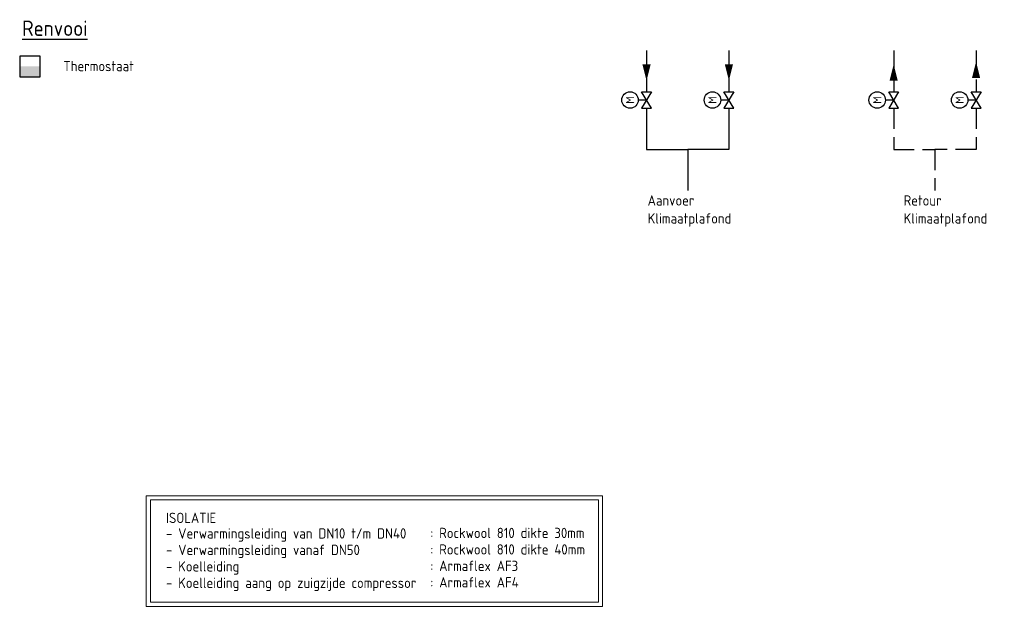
# Model space of a CAD drawing. Header units: millimetres. Extents: x -66418 to 28893, y 2823 to 51696.
# Tile 6 of 8: x 16941 to 28893, y 2823 to 9948. Entities that reach past the tile are written whole.
import ezdxf
from ezdxf.enums import TextEntityAlignment as Align

# ---------------------------------------------------------------- set-up
doc = ezdxf.new("R2010")
doc.units = ezdxf.units.MM
doc.header["$LTSCALE"] = 50
for name, pattern in [('2322105', [47, 40, -7]), ('2322106', [47, 5, -2, 5, -2, 5, -2, 5, -2, 5, -2, 5, -7]), ('2322107', [2000, 1000, 1000]), ('2322108', [7, 5, -2])]:
    doc.linetypes.add(name, pattern=pattern)
for name, color, linetype in [('00att025', 7, 'Continuous'), ('Thermostaat', 160, 'Continuous'), ('WL5501--', 130, 'Continuous'), ('WL5502--', 130, 'Continuous'), ('WL561---', 10, 'Continuous'), ('WL561---_AANVOER', 10, 'Continuous'), ('WL561---_RETOUR', 10, 'Continuous'), ('WM570---_RETOUR', 2, 'Continuous'), ('WM570---_TOEVOER', 2, 'Continuous')]:
    doc.layers.add(name, color=color, linetype=linetype)
doc.styles.add('BURO-018', font='ISO96.shx', dxfattribs={"height": 90})
doc.styles.add('BURO-025', font='ISO96.shx', dxfattribs={"height": 125})

# ---------------------------------------------------------------- blocks, each defined once
blk = doc.blocks.new('30483012')
at = {"color": 0, "linetype": 'Continuous'}
for p, q in [((2.5, -1.5), (-2.5, 1.5)), ((-2.5, 1.5), (-2.5, -1.5)), ((-2.5, -1.5), (2.5, 1.5)), ((0, 0), (0, 2.5)), ((2.5, 1.5), (2.5, -1.5))]:
    blk.add_line(p, q, dxfattribs=at)
blk.add_circle((0, 5), 2.5, dxfattribs=at)
at = {"color": 0, "linetype": 'Continuous', "style": 'BURO-018', "flags": 1}
blk.add_attdef('CV_MATCODE', (0, 0), '', height=1.8, dxfattribs=at)
at = {"layer": '00att025', "linetype": 'Continuous', "style": 'BURO-018'}
blk.add_attdef('CV_TEXT1', text='', height=1.8, dxfattribs=at).set_placement((0, 5), align=Align.MIDDLE)
blk = doc.blocks.new('30481017')
at = {"color": 0, "linetype": 'Continuous'}
blk.add_lwpolyline([(0, 0, 0, 2, 0), (-4, 0, 2, 2, 0)], format="xyseb", dxfattribs=at)
blk = doc.blocks.new('SW30485012')
at = {"color": 0, "linetype": 'Continuous'}
for p, q in [((-2.5, 2.5), (-2.5, -2.5)), ((2.5, 2.5), (-2.5, 2.5)), ((2.5, -2.5), (2.5, 2.5)), ((-2.5, -2.5), (2.5, -2.5))]:
    blk.add_line(p, q, dxfattribs=at)
blk.add_solid([(-2.5, 0), (2.5, 0), (-2.5, -2.5), (2.5, -2.5)], dxfattribs=at)
at = {"color": 0, "linetype": 'Continuous', "style": 'BURO-018', "flags": 1}
blk.add_attdef('W_ID', (0, 0), '', height=1.8, dxfattribs=at)

msp = doc.modelspace()

# ---------------------------------------------------------------- linework, layer by layer
at = {"layer": 'WL5501--', "linetype": '2322105'}
for p, q in [((25550, 9572), (25550, 9072)), ((25550, 8872), (25550, 8372)), ((25550, 8372), (25050, 8372))]:
    msp.add_line(p, q, dxfattribs=at)
at = {"layer": 'WL5502--', "linetype": '2322106'}
for p, q in [((28550, 9572), (28550, 9072)), ((28550, 8872), (28550, 8372)), ((28550, 8372), (28050, 8372))]:
    msp.add_line(p, q, dxfattribs=at)
at = {"layer": 'WL561---_AANVOER', "linetype": '2322107'}
for p, q in [((24550, 9572), (24550, 9072)), ((24550, 8872), (24550, 8372)), ((24550, 8372), (25050, 8372)), ((25050, 8372), (25050, 7872))]:
    msp.add_line(p, q, dxfattribs=at)
at = {"layer": 'WL561---_RETOUR', "linetype": '2322108'}
for p, q in [((27550, 9572), (27550, 9072)), ((27550, 8872), (27550, 8372)), ((27550, 8372), (28050, 8372)), ((28050, 8372), (28050, 7872))]:
    msp.add_line(p, q, dxfattribs=at)
at = {"layer": 'WM570---_TOEVOER', "lineweight": 0}
for points in [[(18477, 4166), (24015, 4166), (24015, 2823), (18477, 2823)], [(18527, 4116), (23965, 4116), (23965, 2873), (18527, 2873)]]:
    msp.add_lwpolyline(points, close=True, dxfattribs=at)

# ---------------------------------------------------------------- block references
at = {"layer": 'Thermostaat', "xscale": 50, "yscale": 50, "zscale": 50}
msp.add_blockref('SW30485012', (17066, 9380), dxfattribs=at)
at = {"layer": 'WL5501--', "linetype": '2322105', "xscale": 50, "yscale": 50, "zscale": 50}
for p, rotation in [((25550, 9206), 270), ((28550, 9439), 89.99999999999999)]:
    msp.add_blockref('30481017', p, dxfattribs=dict(at, rotation=rotation))
at = {"layer": 'WL561---', "color": 2, "linetype": '2322107'}
ref = msp.add_blockref('30483012', (24550, 8972), dxfattribs=dict(at, xscale=40, yscale=40, zscale=40, rotation=90))
ref.add_attrib('CV_TEXT1', 'M', dxfattribs={"layer": '0', "color": 2, "linetype": 'Continuous', "height": 100, "rotation": 90, "style": 'BURO-025'}).set_placement((24350, 8972), align=Align.MIDDLE)
ref = msp.add_blockref('30483012', (25550, 8972), dxfattribs=dict(at, xscale=40, yscale=40, zscale=40, rotation=90))
ref.add_attrib('CV_TEXT1', 'M', dxfattribs={"layer": '0', "color": 2, "linetype": 'Continuous', "height": 100, "rotation": 90, "style": 'BURO-025'}).set_placement((25350, 8972), align=Align.MIDDLE)
ref = msp.add_blockref('30483012', (27550, 8972), dxfattribs=dict(at, xscale=40, yscale=40, zscale=40, rotation=90))
ref.add_attrib('CV_TEXT1', 'M', dxfattribs={"layer": '0', "color": 2, "linetype": 'Continuous', "height": 100, "rotation": 90, "style": 'BURO-025'}).set_placement((27350, 8972), align=Align.MIDDLE)
ref = msp.add_blockref('30483012', (28550, 8972), dxfattribs=dict(at, xscale=40, yscale=40, zscale=40, rotation=90))
ref.add_attrib('CV_TEXT1', 'M', dxfattribs={"layer": '0', "color": 2, "linetype": 'Continuous', "height": 100, "rotation": 90, "style": 'BURO-025'}).set_placement((28350, 8972), align=Align.MIDDLE)
at = {"layer": 'WL561---_AANVOER', "linetype": '2322107', "xscale": 50, "yscale": 50, "zscale": 50, "rotation": 270}
msp.add_blockref('30481017', (24550, 9206), dxfattribs=at)
at = {"layer": 'WL561---_RETOUR', "linetype": '2322108', "xscale": 50, "yscale": 50, "zscale": 50, "rotation": 89.99999999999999}
msp.add_blockref('30481017', (27550, 9406), dxfattribs=at)

# ---------------------------------------------------------------- texts
at = {"layer": 'WM570---_RETOUR', "color": 3, "style": 'BURO-025'}
msp.add_text('%%URenvooi', height=187.5, dxfattribs=at).set_placement((16971, 9750))
at = {"layer": 'WM570---_RETOUR', "style": 'BURO-025'}
for s, p in [('Thermostaat', (17471, 9322)), ('Aanvoer ', (24563, 7690)), ('Retour', (27670, 7690)), ('Klimaatplafond', (24563, 7472)), ('Klimaatplafond', (27670, 7472))]:
    msp.add_text(s, height=125, dxfattribs=at).set_placement(p)
at = {"layer": 'WM570---_TOEVOER', "lineweight": 0, "style": 'BURO-025'}
for s, p in [('ISOLATIE', (18717, 3835)), ('- Verwarmingsleiding van DN10 t/m DN40', (18717, 3646)), (': Rockwool 810 dikte 30mm', (21925, 3652)), (': Rockwool 810 dikte 40mm', (21925, 3452)), ('- Verwarmingsleiding vanaf DN50', (18717, 3446)), ('- Koelleiding ', (18717, 3246)), (': Armaflex AF3', (21925, 3252)), ('- Koelleiding aang op zuigzijde compressor', (18717, 3046)), (': Armaflex AF4', (21925, 3052))]:
    msp.add_text(s, height=125, dxfattribs=at).set_placement(p)

doc.saveas('drawing.dxf')
